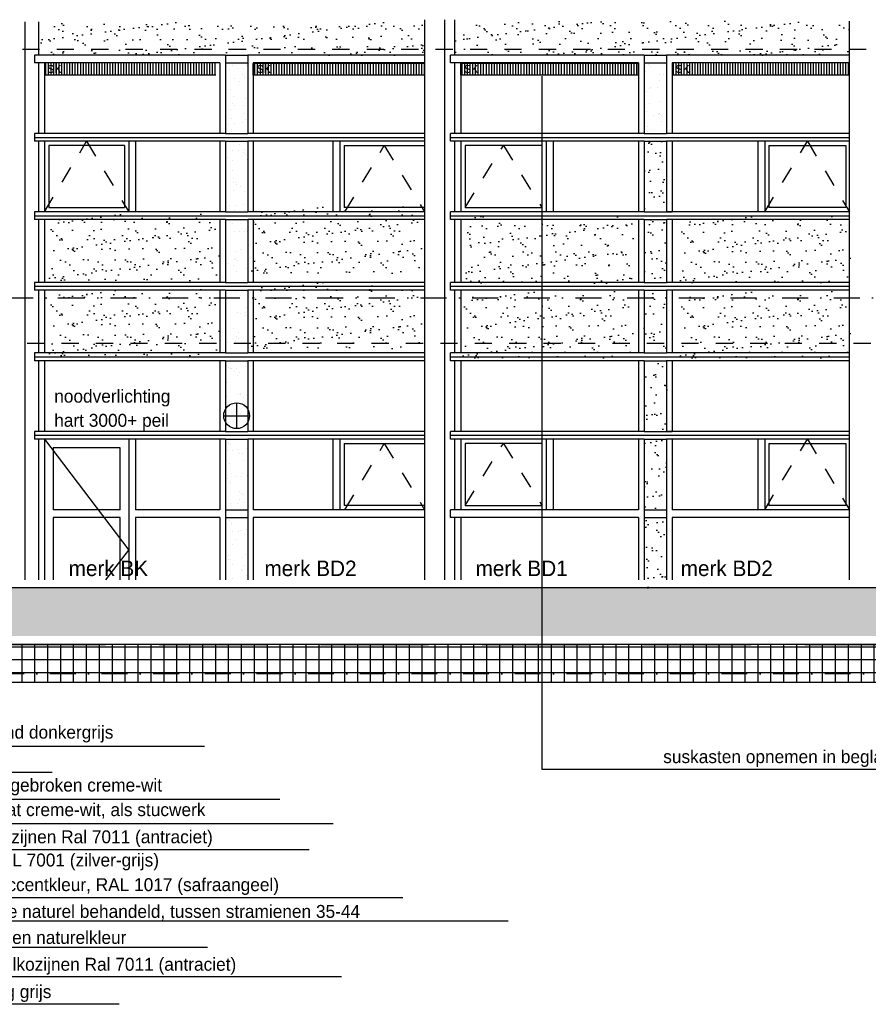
# Model space of a CAD drawing. Extents: x 0 to 140000, y 0 to 84100.
# Tile 21 of 48: x 48423 to 58281, y 40695 to 52134. Entities that reach past the tile are written whole.
import ezdxf

# ---------------------------------------------------------------- set-up
doc = ezdxf.new("R2010")
doc.units = 0
doc.header["$LTSCALE"] = 100
doc.header["$MEASUREMENT"] = 0
for name, pattern in [('B0201', [50, 31.25, -6.25, 6.25, -6.25]), ('B0703', [18.75, 12.5, -6.25]), ('DASHDOTX2', [2, 1, -0.5, 0, -0.5]), ('TEGELS', [4, 2, -2])]:
    doc.linetypes.add(name, pattern=pattern)
for name, color, linetype in [('AA31----_BUITENKOZ', 7, 'CONTINUOUS'), ('AA31----_BUITENKOZIJ', 7, 'CONTINUOUS'), ('AI31----_BUITENKOZ', 7, 'CONTINUOUS'), ('AL$1A---_ALGEMEEN', 1, 'CONTINUOUS'), ('AL$7A---_STRAMIEN', 1, 'B0201'), ('AL11----_GRONDWERK', 4, 'CONTINUOUS'), ('AL21----_BUITENWAND', 2, 'CONTINUOUS'), ('AL31----_BUITENKOZ', 7, 'CONTINUOUS'), ('AL32----_BINNENKOZ', 7, 'CONTINUOUS'), ('AT$1A---_ALGEMEEN', 7, 'CONTINUOUS'), ('AT$1A---_TEKST', 2, 'CONTINUOUS'), ('DLLATATIE', 3, 'B0703'), ('NOODVERLICHTING', 2, 'CONTINUOUS'), ('ZONWERING', 4, 'TEGELS')]:
    doc.layers.add(name, color=color, linetype=linetype)
doc.styles.add('00_100', font='B-GBP.shx', dxfattribs={"height": 120})
doc.styles.add('01_100', font='B-GBP.shx', dxfattribs={"height": 180})
doc.styles.add('02_100', font='B-GBP.shx', dxfattribs={"height": 250})
pattern_1 = [(90, (0, 80.61), (-31.25, 2e-15), [])]
pattern_2 = [(37.5, (-24661.75, -7e-12), (-7.6852, 235.0725), [0, -185.44, 0, -207.4, 0, -198.25]), (7.5, (-24661.75, -7e-12), (215.9128, 344.3018), [0, -100.04, 0, -167.14, 0, -64.05]), (327.5, (-24811.8, -7e-12), (379.9253, 0.6904), [0, -61, 0, -219.6, 0, -286.7]), (317.5, (-24811.8, -7e-12), (366.7474, 107.0764), [0, -30.5, 0, -143.96, 0, -164.7])]

msp = doc.modelspace()

# ---------------------------------------------------------------- hatches: boundary and pattern name
at = {"layer": 'AA31----_BUITENKOZ'}
h = msp.add_hatch(dxfattribs=at)
h.set_pattern_fill('LINE', color=1, scale=250, angle=90, style=0)
h.set_pattern_definition([(90, (-2430.83, 80.61), (-31.25, 2e-15), [])])
h.paths.add_polyline_path([(48705.7, 51624.3), (48705.7, 51491.3), (50699.9, 51491.3), (50699.9, 51624.3)])
h.paths.add_polyline_path([(48715.7, 51486.3), (48947.1, 51486.3), (48947.1, 51666.3), (48715.7, 51666.3)], flags=9)
h = msp.add_hatch(dxfattribs=at)
h.set_pattern_fill('LINE', color=1, scale=250, angle=90, style=0)
h.set_pattern_definition(pattern_1)
h.paths.add_polyline_path([(51136.5, 51624.3), (51136.5, 51491.3), (53130.8, 51491.3), (53130.8, 51624.3)])
h.paths.add_polyline_path([(51146.5, 51486.3), (51378, 51486.3), (51378, 51666.3), (51146.5, 51666.3)], flags=9)
h = msp.add_hatch(dxfattribs=at)
h.set_pattern_fill('LINE', color=1, scale=250, angle=90, style=0)
h.set_pattern_definition(pattern_1)
h.paths.add_polyline_path([(55610.8, 51491.3), (55610.8, 51624.3), (53546.1, 51624.3), (53546.1, 51491.3)])
h.paths.add_polyline_path([(53556.1, 51486.3), (53787.5, 51486.3), (53787.5, 51666.3), (53556.1, 51666.3)], flags=9)
h = msp.add_hatch(dxfattribs=at)
h.set_pattern_fill('LINE', color=1, scale=250, angle=90, style=0)
h.set_pattern_definition([(90, (2456.074, 80.61), (-31.25, 2e-15), [])])
h.paths.add_polyline_path([(58066.8, 51491.3), (58066.8, 51624.3), (56002.1, 51624.3), (56002.1, 51491.3)])
h.paths.add_polyline_path([(56012.1, 51486.3), (56243.6, 51486.3), (56243.6, 51666.3), (56012.1, 51666.3)], flags=9)
h = msp.add_hatch(dxfattribs=at)
h.set_pattern_fill('AR-SAND', color=256, scale=122, style=0)
h.set_pattern_definition(pattern_2)
h.paths.add_polyline_path([(55678.3, 49901.7), (55939.1, 49901.7), (55939.1, 50721.7), (55678.3, 50721.7)])
h.paths.add_polyline_path([(55678.3, 49081.7), (55939.1, 49081.7), (55939.1, 49811.7), (55678.3, 49811.7)])
h.paths.add_polyline_path([(55939.1, 48991.7), (55678.3, 48991.7), (55678.3, 48376.4), (55939.1, 48376.4)])
h.paths.add_polyline_path([(55678.3, 48262.4), (55939.1, 48262.4), (55939.1, 48376.4), (55678.3, 48376.4)])
h.paths.add_polyline_path([(55678.3, 47351.7), (55939.1, 47351.7), (55939.1, 48172.4), (55678.3, 48172.4)])
h.paths.add_polyline_path([(55939.1, 47261.7), (55678.3, 47261.7), (55678.3, 46441.7), (55939.1, 46441.7)])
h = msp.add_hatch(dxfattribs=at)
h.set_pattern_fill('AR-SAND', color=256, scale=122, style=0)
h.set_pattern_definition(pattern_2)
h.paths.add_polyline_path([(55939.1, 46351.7), (55678.3, 46351.7), (55678.3, 45533.6), (55939.1, 45533.6)])
at = {"layer": 'AA31----_BUITENKOZIJ'}
h = msp.add_hatch(dxfattribs=at)
h.set_pattern_fill('AR-SAND', color=256, scale=122, style=0)
h.paths.add_polyline_path([(53130.8, 51721.7), (48643.8, 51721.7), (48643.8, 51934.1), (48643.8, 52116.1), (53130.8, 52116.1)])
h = msp.add_hatch(dxfattribs=at)
h.set_pattern_fill('AR-SAND', color=256, scale=122, style=0)
h.paths.add_polyline_path([(58061.3, 51721.7), (53479.4, 51721.7), (53479.4, 51934.1), (53479.4, 52116.1), (58061.3, 52116.1)])
h = msp.add_hatch(dxfattribs=at)
h.set_pattern_fill('AR-SAND', color=256, scale=122, style=0)
h.set_pattern_definition([(37.5, (-5091.32, -19556.9), (-7.6852, 235.0725), [0, -185.44, 0, -207.4, 0, -198.25]), (7.5, (-5091.32, -19556.9), (215.9128, 344.3018), [0, -100.04, 0, -167.14, 0, -64.05]), (327.5, (-5241.38, -19556.9), (379.9253, 0.6904), [0, -61, 0, -219.6, 0, -286.7]), (317.5, (-5241.4, -19556.9), (366.7474, 107.0764), [0, -30.5, 0, -143.96, 0, -164.7])])
h.paths.add_polyline_path([(50752.2, 49881.1), (50752.2, 49097.1), (48766.4, 49097.1), (48766.4, 49881.1)])
h = msp.add_hatch(dxfattribs=at)
h.set_pattern_fill('AR-SAND', color=256, scale=122, style=0)
h.set_pattern_definition([(37.5, (-2740.43, -19472.16), (-7.6852, 235.0725), [0, -185.44, 0, -207.4, 0, -198.25]), (7.5, (-2740.43, -19472.16), (215.9128, 344.3018), [0, -100.04, 0, -167.14, 0, -64.05]), (327.5, (-2890.49, -19472.16), (379.9253, 0.6904), [0, -61, 0, -219.6, 0, -286.7]), (317.5, (-2890.5, -19472.16), (366.7474, 107.0764), [0, -30.5, 0, -143.96, 0, -164.7])])
h.paths.add_polyline_path([(53103.1, 49965.8), (53103.1, 49181.8), (51117.3, 49181.8), (51117.3, 49965.8)])
h = msp.add_hatch(dxfattribs=at)
h.set_pattern_fill('AR-SAND', color=256, scale=122, style=0)
h.set_pattern_definition([(37.5, (0, 122.68), (-7.6852, 235.0725), [0, -185.44, 0, -207.4, 0, -198.25]), (7.5, (0, 122.7), (215.9128, 344.3018), [0, -100.04, 0, -167.14, 0, -64.05]), (327.5, (-150.06, 122.68), (379.9253, 0.6904), [0, -61, 0, -219.6, 0, -286.7]), (317.5, (-150.06, 122.7), (366.7474, 107.0764), [0, -30.5, 0, -143.96, 0, -164.7])])
h.paths.add_polyline_path([(55556.5, 49855.3), (55556.5, 49071.3), (53570.7, 49071.3), (53570.7, 49855.3)])
h = msp.add_hatch(dxfattribs=at)
h.set_pattern_fill('AR-SAND', scale=122, style=0)
h.set_pattern_definition([(37.5, (2237.12, -19582.67), (-7.6852, 235.0725), [0, -185.44, 0, -207.4, 0, -198.25]), (7.5, (2237.12, -19582.67), (215.9128, 344.3018), [0, -100.04, 0, -167.14, 0, -64.05]), (327.5, (2087.06, -19582.67), (379.9253, 0.6904), [0, -61, 0, -219.6, 0, -286.7]), (317.5, (2087.06, -19582.67), (366.7474, 107.0764), [0, -30.5, 0, -143.96, 0, -164.7])])
h.paths.add_polyline_path([(58080.6, 49855.3), (58080.6, 49071.3), (56094.8, 49071.3), (56094.8, 49855.3)])
h = msp.add_hatch(dxfattribs=at)
h.set_pattern_fill('AR-SAND', color=256, scale=122, style=0)
h.set_pattern_definition([(37.5, (-2740.43, -20346.16), (-7.6852, 235.0725), [0, -185.44, 0, -207.4, 0, -198.25]), (7.5, (-2740.43, -20346.16), (215.9128, 344.3018), [0, -100.04, 0, -167.14, 0, -64.05]), (327.5, (-2890.49, -20346.16), (379.9253, 0.6904), [0, -61, 0, -219.6, 0, -286.7]), (317.5, (-2890.5, -20346.16), (366.7474, 107.0764), [0, -30.5, 0, -143.96, 0, -164.7])])
h.paths.add_polyline_path([(53103.1, 49091.8), (53103.1, 48307.8), (51117.3, 48307.8), (51117.3, 49091.8)])
h = msp.add_hatch(dxfattribs=at)
h.set_pattern_fill('AR-SAND', color=256, scale=122, style=0)
h.set_pattern_definition([(37.5, (-5091.32, -20430.9), (-7.6852, 235.0725), [0, -185.44, 0, -207.4, 0, -198.25]), (7.5, (-5091.32, -20430.9), (215.9128, 344.3018), [0, -100.04, 0, -167.14, 0, -64.05]), (327.5, (-5241.38, -20430.9), (379.9253, 0.6904), [0, -61, 0, -219.6, 0, -286.7]), (317.5, (-5241.4, -20430.9), (366.7474, 107.0764), [0, -30.5, 0, -143.96, 0, -164.7])])
h.paths.add_polyline_path([(50752.2, 49007.1), (50752.2, 48223.1), (48766.4, 48223.1), (48766.4, 49007.1)])
h = msp.add_hatch(dxfattribs=at)
h.set_pattern_fill('AR-SAND', color=256, scale=122, style=0)
h.set_pattern_definition([(37.5, (-287.04, -20456.67), (-7.6852, 235.0725), [0, -185.44, 0, -207.4, 0, -198.25]), (7.5, (-287.04, -20456.67), (215.9128, 344.3018), [0, -100.04, 0, -167.14, 0, -64.05]), (327.5, (-437.1, -20456.67), (379.9253, 0.6904), [0, -61, 0, -219.6, 0, -286.7]), (317.5, (-437.1, -20456.67), (366.7474, 107.0764), [0, -30.5, 0, -143.96, 0, -164.7])])
h.paths.add_polyline_path([(55556.5, 48981.3), (55556.5, 48197.3), (53570.7, 48197.3), (53570.7, 48981.3)])
h = msp.add_hatch(dxfattribs=at)
h.set_pattern_fill('AR-SAND', color=256, scale=122, style=0)
h.set_pattern_definition([(37.5, (2237.12, -20456.67), (-7.6852, 235.0725), [0, -185.44, 0, -207.4, 0, -198.25]), (7.5, (2237.12, -20456.67), (215.9128, 344.3018), [0, -100.04, 0, -167.14, 0, -64.05]), (327.5, (2087.06, -20456.67), (379.9253, 0.6904), [0, -61, 0, -219.6, 0, -286.7]), (317.5, (2087.06, -20456.67), (366.7474, 107.0764), [0, -30.5, 0, -143.96, 0, -164.7])])
h.paths.add_polyline_path([(58080.6, 48981.3), (58080.6, 48197.3), (56094.8, 48197.3), (56094.8, 48981.3)])
h = msp.add_hatch(dxfattribs=at)
h.set_pattern_fill('TEXTURE,_O', color=1, scale=1700, double=1)
h.set_pattern_definition([(0, (1224, -580.5), (748, 1292), [68, -1139, 51, -493, 102, -1207]), (10, (901, 116.5), (457.165, 1616.95), [119, -289, 153, -901, 85, -1122]), (20, (731, -427.5), (756.3354, 1252.199), [136, -935, 119, -697, 85, -544]), (30, (1224, -529.5), (-124.492, 1439.627), [85, -561, 68, -833, 51, -1105]), (40, (748, -155.5), (191.737, 1226.0987), [68, -748, 51, -476, 136, -867]), (50, (1003, -767.5), (-454.738, 1335.823), [34, -629, 85, -1037, 102, -527]), (60, (1054, -648.5), (-563.68, 1267.677), [85, -697, 34, -816, 68, -629]), (70, (867, -852.5), (-622.723, 1221.659), [51, -323, 102, -544, 68, -748]), (80, (952, 150.5), (-1181.87, 933.41), [119, -748, 51, -884, 102, -833]), (90, (1054, -580.5), (-1496, 629), [102, -527, 68, -1037, 34, -1054]), (100, (782, -53.5), (-1405.172, 822.49), [119, -663, 102, -544, 119, -1241]), (110, (663, -1022.5), (-1362.495, 462.916), [136, -442, 68, -901, 102, -986]), (120, (204, -818.5), (-1624.35, 161.456), [85, -1139, 102, -527, 119, -697]), (130, (578, -1192.5), (-1581.611, 403.841), [51, -374, 68, -731, 136, -952]), (140, (68, 167.5), (-1250.049, -193.832), [102, -612, 119, -527, 68, -714]), (150, (1479, -1294.5), (-1160.675, -684.348), [68, -476, 136, -1054, 119, -969]), (160, (357, -342.5), (-1348.106, -920.43), [102, -714, 85, -646, 68, -1037]), (170, (459, -750.5), (-1221.983, -958.365), [153, -561, 102, -765, 136, -748])])
h.paths.add_polyline_path([(96140.9, 45533.6), (44994.7, 45533.6), (44994.7, 44973.6), (96140.9, 44973.6)])
h.paths.add_polyline_path([(97092.8, 45533.6), (96140.9, 45533.6), (96140.9, 44973.6), (97092.8, 44973.6)])
h = msp.add_hatch(dxfattribs=at)
h.set_pattern_fill('U,_O', color=42, scale=150, double=1, pattern_type=0)
h.set_pattern_definition([(0, (0, 0), (0, 150), []), (90, (0, 0), (-150, 9e-15), [])])
h.paths.add_polyline_path([(16295.1, 44433.6), (16295.1, 44873.6), (97759.3, 44873.6), (97759.3, 44433.6)])

# ---------------------------------------------------------------- linework, layer by layer
for p, q in [((50889.8, 51607.3), (50889.8, 51607.3)), ((51061.6, 51601.7), (51061.6, 51601.7)), ((50862.3, 51558.4), (50862.3, 51558.4)), ((50956.7, 51563), (50956.7, 51563)), ((51011.2, 51496.1), (51011.2, 51496.1)), ((51020.2, 51571.4), (51020.2, 51571.4)), ((50923.5, 51447), (50923.5, 51447)), ((50974.9, 51414.2), (50974.9, 51414.2)), ((51033.7, 51475.5), (51033.7, 51475.5)), ((51034.5, 51449.6), (51034.5, 51449.6)), ((50870, 51323.4), (50870, 51323.4)), ((51069.2, 51262), (51069.2, 51262)), ((50894.5, 51159.9), (50894.5, 51159.9)), ((50903.5, 51240.1), (50903.5, 51240.1)), ((50917, 51139.3), (50917, 51139.3)), ((51022, 51141.5), (51022, 51141.5)), ((51042.2, 51214.5), (51042.2, 51214.5)), ((50877.7, 51088.3), (50877.7, 51088.3)), ((51023.2, 51042), (51023.2, 51042)), ((50853.2, 50917.6), (50853.2, 50917.6)), ((50878.8, 50990), (50878.8, 50990)), ((50916.8, 50926), (50916.8, 50926)), ((51015.9, 50939.1), (51015.9, 50939.1)), ((51049.9, 50979.5), (51049.9, 50979.5)), ((50885.4, 50853.2), (50885.4, 50853.2)), ((50906.5, 50705.8), (50906.5, 50705.8)), ((50977.3, 50684.5), (50977.3, 50684.5)), ((50893, 50618.1), (50893, 50618.1)), ((50965.7, 50616.6), (50965.7, 50616.6)), ((51027.9, 50594.5), (51027.9, 50594.5)), ((51029.2, 50624.9), (51029.2, 50624.9)), ((51050.4, 50573.9), (51050.4, 50573.9)), ((50839.2, 50529.8), (50839.2, 50529.8)), ((50890.6, 50497), (50890.6, 50497)), ((51065.3, 50509.3), (51065.3, 50509.3)), ((50900.7, 50383.1), (50900.7, 50383.1)), ((50911.2, 50258.3), (50911.2, 50258.3)), ((50912.5, 50293.7), (50912.5, 50293.7)), ((50933.7, 50237.7), (50933.7, 50237.7)), ((50937.7, 50224.3), (50937.7, 50224.3)), ((50908.4, 50148), (50908.4, 50148)), ((50989.1, 50191.5), (50989.1, 50191.5)), ((51039.8, 50140.5), (51039.8, 50140.5)), ((51025, 49992.6), (51025, 49992.6)), ((50862.3, 49971.2), (50862.3, 49971.2)), ((50916.1, 49912.9), (50916.1, 49912.9)), ((50925.8, 49979.6), (50925.8, 49979.6)), ((51036.2, 49918.8), (51036.2, 49918.8)), ((50893, 49767.3), (50893, 49767.3)), ((50923.1, 49804.2), (50923.1, 49804.2)), ((50923.8, 49677.9), (50923.8, 49677.9)), ((50974.8, 49670.1), (50974.8, 49670.1)), ((51038.3, 49678.5), (51038.3, 49678.5)), ((51044.6, 49693), (51044.6, 49693)), ((51067, 49672.4), (51067, 49672.4)), ((50931.5, 49442.8), (50931.5, 49442.8)), ((50991.5, 49461.8), (50991.5, 49461.8)), ((50822.4, 49334.2), (50822.4, 49334.2)), ((50853.4, 49307.1), (50853.4, 49307.1)), ((50921.6, 49347.3), (50921.6, 49347.3)), ((50927.9, 49356.8), (50927.9, 49356.8)), ((50950.4, 49336.2), (50950.4, 49336.2)), ((50904.8, 49274.3), (50904.8, 49274.3)), ((50939.2, 49207.7), (50939.2, 49207.7)), ((51056.5, 49238.9), (51056.5, 49238.9)), ((50946.8, 48972.6), (50946.8, 48972.6)), ((51003.3, 48968.8), (51003.3, 48968.8)), ((50939.8, 48902.7), (50939.8, 48902.7)), ((50954.5, 48737.6), (50954.5, 48737.6)), ((51047.3, 48732.1), (51047.3, 48732.1)), ((51061.2, 48791.4), (51061.2, 48791.4)), ((50818.1, 48701.9), (50818.1, 48701.9)), ((50983.8, 48723.7), (50983.8, 48723.7)), ((51050.4, 48696.1), (51050.4, 48696.1)), ((50823.1, 48566.5), (50823.1, 48566.5)), ((50907.1, 48544.6), (50907.1, 48544.6)), ((50962.2, 48502.5), (50962.2, 48502.5)), ((50815.1, 48389.6), (50815.1, 48389.6)), ((50831.4, 48387.8), (50831.4, 48387.8)), ((50930.6, 48400.8), (50930.6, 48400.8)), ((50944.5, 48455.2), (50944.5, 48455.2)), ((50967, 48434.6), (50967, 48434.6)), ((50820.5, 48357.1), (50820.5, 48357.1)), ((50969.9, 48267.4), (50969.9, 48267.4)), ((50822.8, 48154.5), (50822.8, 48154.5)), ((50827.8, 48119), (50827.8, 48119)), ((50850.3, 48098.4), (50850.3, 48098.4)), ((50867.6, 48084.4), (50867.6, 48084.4)), ((50880.4, 48078.3), (50880.4, 48078.3)), ((50919, 48051.6), (50919, 48051.6)), ((50943.9, 48086.7), (50943.9, 48086.7)), ((51043.1, 48099.8), (51043.1, 48099.8)), ((50956.5, 48001.1), (50956.5, 48001.1)), ((50977.6, 48032.3), (50977.6, 48032.3)), ((50830.5, 47919.5), (50830.5, 47919.5)), ((50827.2, 47755.5), (50827.2, 47755.5)), ((50966.1, 47778.9), (50966.1, 47778.9)), ((50985.3, 47797.3), (50985.3, 47797.3)), ((50992.9, 47777.3), (50992.9, 47777.3)), ((51017.5, 47746.1), (51017.5, 47746.1)), ((51056.4, 47785.6), (51056.4, 47785.6)), ((50822.8, 47627.4), (50822.8, 47627.4)), ((50838.1, 47684.4), (50838.1, 47684.4)), ((50839.8, 47664.9), (50839.8, 47664.9)), ((50961.2, 47553.7), (50961.2, 47553.7)), ((50983.7, 47533.1), (50983.7, 47533.1)), ((50992.9, 47562.2), (50992.9, 47562.2)), ((51064.6, 47473.4), (51064.6, 47473.4)), ((50840.5, 47441.3), (50840.5, 47441.3)), ((50845.8, 47449.3), (50845.8, 47449.3)), ((50939.7, 47454.4), (50939.7, 47454.4)), ((50834.7, 47134.4), (50834.7, 47134.4)), ((50844.5, 47217.5), (50844.5, 47217.5)), ((50853.5, 47214.2), (50853.5, 47214.2)), ((50867, 47196.8), (50867, 47196.8)), ((50889.5, 47131.9), (50889.5, 47131.9)), ((50953, 47140.3), (50953, 47140.3)), ((51052.2, 47153.3), (51052.2, 47153.3)), ((50973.1, 47099.6), (50973.1, 47099.6)), ((51008.3, 47092.1), (51008.3, 47092.1)), ((51019.9, 47016.4), (51019.9, 47016.4)), ((50861.2, 46979.2), (50861.2, 46979.2)), ((50836.2, 46809), (50836.2, 46809)), ((50881.8, 46861.7), (50881.8, 46861.7)), ((50933.2, 46828.9), (50933.2, 46828.9)), ((51002, 46830.8), (51002, 46830.8)), ((51016, 46857), (51016, 46857)), ((51065.5, 46839.2), (51065.5, 46839.2)), ((50856.4, 46763.4), (50856.4, 46763.4)), ((50868.9, 46744.1), (50868.9, 46744.1)), ((50977.9, 46652.1), (50977.9, 46652.1)), ((51000.4, 46631.5), (51000.4, 46631.5)), ((51023.7, 46621.9), (51023.7, 46621.9)), ((50849.5, 46494.9), (50849.5, 46494.9)), ((50876.6, 46509), (50876.6, 46509)), ((50948.7, 46507.9), (50948.7, 46507.9)), ((50980.3, 46556.2), (50980.3, 46556.2)), ((51031.7, 46523.4), (51031.7, 46523.4)), ((50861.2, 46315.9), (50861.2, 46315.9)), ((50883.7, 46295.3), (50883.7, 46295.3)), ((50884.3, 46273.9), (50884.3, 46273.9)), ((50898.5, 46185.5), (50898.5, 46185.5)), ((50962, 46193.8), (50962, 46193.8)), ((50989.8, 46198), (50989.8, 46198)), ((51039.1, 46151.8), (51039.1, 46151.8)), ((51061.2, 46206.9), (51061.2, 46206.9)), ((50891.9, 46038.9), (50891.9, 46038.9)), ((50935.5, 46099.2), (50935.5, 46099.2)), ((50848.9, 45911.7), (50848.9, 45911.7)), ((51011, 45884.4), (51011, 45884.4)), ((51046.7, 45916.7), (51046.7, 45916.7)), ((50845.3, 45862.6), (50845.3, 45862.6)), ((50873.1, 45861.8), (50873.1, 45861.8)), ((50899.6, 45803.8), (50899.6, 45803.8)), ((51034.1, 45793.7), (51034.1, 45793.7)), ((50994.5, 45750.6), (50994.5, 45750.6)), ((51017, 45729.9), (51017, 45729.9)), ((51054.4, 45681.6), (51054.4, 45681.6)), ((50895.9, 45639), (50895.9, 45639))]:
    msp.add_line(p, q, dxfattribs=at)
at = {"layer": 'AA31----_BUITENKOZIJ', "color": 7}
for p, q in [((55722.6, 51612), (55722.6, 51612)), ((55745.1, 51591.4), (55745.1, 51591.4)), ((55693, 51537.7), (55693, 51537.7)), ((55851.2, 51494.1), (55851.2, 51494.1)), ((55895.9, 51500.8), (55895.9, 51500.8)), ((55858, 51423.3), (55858, 51423.3)), ((55700.7, 51302.6), (55700.7, 51302.6)), ((55734.4, 51332.4), (55734.4, 51332.4)), ((55752.7, 51349.4), (55752.7, 51349.4)), ((55833.6, 51345.5), (55833.6, 51345.5)), ((55734.5, 51157.9), (55734.5, 51157.9)), ((55865.7, 51188.2), (55865.7, 51188.2)), ((55708.4, 51067.5), (55708.4, 51067.5)), ((55783.4, 51023), (55783.4, 51023)), ((55846.9, 51031.3), (55846.9, 51031.3)), ((55851.2, 51043.9), (55851.2, 51043.9)), ((55856, 51046.7), (55856, 51046.7)), ((55878.5, 51026.1), (55878.5, 51026.1)), ((55873.4, 50953.1), (55873.4, 50953.1)), ((55713.1, 50889.1), (55713.1, 50889.1)), ((55716.1, 50832.5), (55716.1, 50832.5)), ((55764.5, 50856.4), (55764.5, 50856.4))]:
    msp.add_line(p, q, dxfattribs=at)
at = {"layer": 'AI31----_BUITENKOZ', "linetype": 'CONTINUOUS'}
for p, q in [((50814.6, 51721.7), (48593.8, 51721.7)), ((50814.6, 51721.7), (50814.6, 50811.7)), ((53130.8, 51721.7), (51072.2, 51721.7)), ((51072.2, 51721.7), (51072.2, 50811.7)), ((55677.4, 51721.7), (53429.4, 51721.7)), ((55677.4, 51721.7), (55677.4, 50811.7)), ((58061.3, 51721.7), (55938.1, 51721.7)), ((55938.1, 51721.7), (55938.1, 50811.7)), ((50749.9, 51631.7), (48593.8, 51631.7)), ((48710.4, 51631.7), (48710.4, 50811.7)), ((50749.9, 51631.7), (50749.9, 50811.7)), ((53130.8, 51631.7), (51136.5, 51631.7)), ((51136.5, 51631.7), (51136.5, 50811.7)), ((55610.8, 51631.7), (53429.4, 51631.7)), ((53546.1, 51631.7), (53546.1, 50811.7)), ((55610.8, 51631.7), (55610.8, 50811.7)), ((58061.3, 51631.7), (56002.1, 51631.7)), ((56002.1, 51631.7), (56002.1, 50811.7)), ((48710.4, 50721.7), (48710.4, 49901.7)), ((50749.9, 50721.7), (50749.9, 49901.7)), ((50814.6, 50721.7), (50814.6, 49901.7)), ((51072.2, 50721.7), (51072.2, 49901.7)), ((51136.5, 50721.7), (51136.5, 49901.7)), ((53546.1, 50721.7), (53546.1, 49901.7)), ((55610.8, 50721.7), (55610.8, 49901.7)), ((55677.4, 50721.7), (55677.4, 49901.7)), ((55938.1, 50721.7), (55938.1, 49901.7)), ((56002.1, 50721.7), (56002.1, 49901.7)), ((48710.4, 49811.7), (48710.4, 49081.7)), ((50749.9, 49811.7), (50749.9, 49081.7)), ((50814.6, 49811.7), (50814.6, 49081.7)), ((51072.2, 49811.7), (51072.2, 49081.7)), ((51136.5, 49811.7), (51136.5, 49081.7)), ((53546.1, 49811.7), (53546.1, 49081.7)), ((55610.8, 49811.7), (55610.8, 49081.7)), ((55677.4, 49811.7), (55677.4, 49081.7)), ((55938.1, 49811.7), (55938.1, 49081.7)), ((56002.1, 49811.7), (56002.1, 49081.7)), ((48710.4, 48991.7), (48710.4, 48262.4)), ((50749.9, 48991.7), (50749.9, 48262.4)), ((50814.6, 48991.7), (50814.6, 48262.4)), ((51072.2, 48991.7), (51072.2, 48262.4)), ((51136.5, 48991.7), (51136.5, 48262.4)), ((53546.1, 48991.7), (53546.1, 48262.4)), ((55610.8, 48991.7), (55610.8, 48262.4)), ((55677.4, 48991.7), (55677.4, 48262.4)), ((55938.1, 48991.7), (55938.1, 48262.4)), ((56002.1, 48991.7), (56002.1, 48262.4)), ((48710.4, 48172.4), (48710.4, 47351.7)), ((50749.9, 48172.4), (50749.9, 47351.7)), ((50814.6, 48172.4), (50814.6, 47351.7)), ((51072.2, 48172.4), (51072.2, 47351.7)), ((51136.5, 48172.4), (51136.5, 47351.7)), ((53546.1, 48172.4), (53546.1, 47351.7)), ((55610.8, 48172.4), (55610.8, 47351.7)), ((55677.4, 48172.4), (55677.4, 47351.7)), ((55938.1, 48172.4), (55938.1, 47351.7)), ((56002.1, 48172.4), (56002.1, 47351.7)), ((48710.4, 47261.7), (48710.4, 45625.1)), ((50749.9, 47261.7), (50749.9, 46441.7)), ((50814.6, 47261.7), (50814.6, 45625.1)), ((51072.2, 47261.7), (51072.2, 45625.1)), ((51136.5, 47261.7), (51136.5, 46441.7)), ((53546.1, 47261.7), (53546.1, 46441.7)), ((55610.8, 47261.7), (55610.8, 46441.7)), ((55677.4, 47261.7), (55677.4, 45625.1)), ((55938.1, 47261.7), (55938.1, 45625.1)), ((56002.1, 47261.7), (56002.1, 46441.7)), ((49590.2, 47161.7), (48810.4, 47161.7)), ((48810.4, 47161.7), (48810.4, 46441.7)), ((49590.2, 46441.7), (48810.4, 46441.7)), ((49590.2, 46351.7), (48810.4, 46351.7)), ((48810.4, 46351.7), (48810.4, 45625.1)), ((50749.9, 46441.7), (49770.2, 46441.7)), ((50749.9, 46351.7), (49770.2, 46351.7)), ((50749.9, 46351.7), (50749.9, 45625.1)), ((53130.8, 46441.7), (51136.5, 46441.7)), ((53130.8, 46351.7), (51136.5, 46351.7)), ((51136.5, 46351.7), (51136.5, 45625.1)), ((55610.8, 46441.7), (53429.4, 46441.7)), ((55610.8, 46351.7), (53429.4, 46351.7)), ((53546.1, 46351.7), (53546.1, 45625.1)), ((55610.8, 46351.7), (55610.8, 45625.1)), ((58061.3, 46441.7), (56002.1, 46441.7)), ((58061.3, 46351.7), (56002.1, 46351.7)), ((56002.1, 46351.7), (56002.1, 45625.1)), ((48710.4, 45625.1), (48710.4, 45625.1))]:
    msp.add_line(p, q, dxfattribs=at)
at = {"layer": 'AI31----_BUITENKOZ', "color": 3, "linetype": 'CONTINUOUS'}
for p, q in [((48593.8, 50811.7), (48593.8, 50721.7)), ((50814.6, 50811.7), (48593.8, 50811.7)), ((50814.6, 50811.7), (51072.2, 50811.7)), ((53130.8, 50811.7), (51072.2, 50811.7)), ((53429.4, 50721.7), (53429.4, 50811.7)), ((55677.4, 50811.7), (53429.4, 50811.7)), ((55677.4, 50811.7), (55938.1, 50811.7)), ((58061.3, 50811.7), (55938.1, 50811.7)), ((50814.6, 50721.7), (48593.8, 50721.7)), ((50814.6, 50721.7), (51072.2, 50721.7)), ((53130.8, 50721.7), (51072.2, 50721.7)), ((55677.4, 50721.7), (53429.4, 50721.7)), ((55677.4, 50721.7), (55938.1, 50721.7)), ((58061.3, 50721.7), (55938.1, 50721.7)), ((48593.8, 49901.7), (48593.8, 49811.7)), ((50814.6, 49901.7), (48593.8, 49901.7)), ((50814.6, 49901.7), (51072.2, 49901.7)), ((53130.8, 49901.7), (51072.2, 49901.7)), ((53429.4, 49811.7), (53429.4, 49901.7)), ((55677.4, 49901.7), (53429.4, 49901.7)), ((55677.4, 49901.7), (56002.1, 49901.7)), ((58061.3, 49901.7), (55938.1, 49901.7)), ((50814.6, 49811.7), (48593.8, 49811.7)), ((50814.6, 49811.7), (51072.2, 49811.7)), ((53130.8, 49811.7), (51072.2, 49811.7)), ((55677.4, 49811.7), (53429.4, 49811.7)), ((55677.4, 49811.7), (55938.1, 49811.7)), ((58061.3, 49811.7), (55938.1, 49811.7)), ((48593.8, 49081.7), (48593.8, 48991.7)), ((50814.6, 49081.7), (48593.8, 49081.7)), ((50814.6, 49081.7), (51072.2, 49081.7)), ((53130.8, 49081.7), (51072.2, 49081.7)), ((53429.4, 48991.7), (53429.4, 49081.7)), ((55677.4, 49081.7), (53429.4, 49081.7)), ((58061.3, 49081.7), (55938.1, 49081.7)), ((50814.6, 48991.7), (51072.2, 48991.7)), ((48593.8, 48262.4), (48593.8, 48172.4)), ((50814.6, 48262.4), (48593.8, 48262.4)), ((50814.6, 48172.4), (48593.8, 48172.4)), ((50814.6, 48262.4), (51072.2, 48262.4)), ((50814.6, 48172.4), (51072.2, 48172.4)), ((53130.8, 48262.4), (51072.2, 48262.4)), ((53130.8, 48172.4), (51072.2, 48172.4)), ((53429.4, 48172.4), (53429.4, 48262.4)), ((55677.4, 48262.4), (53429.4, 48262.4)), ((55677.4, 48172.4), (53429.4, 48172.4)), ((55677.4, 48262.4), (55938.1, 48262.4)), ((55677.4, 48172.4), (55938.1, 48172.4)), ((58061.3, 48262.4), (55938.1, 48262.4)), ((58061.3, 48172.4), (55938.1, 48172.4)), ((48593.8, 47351.7), (48593.8, 47261.7)), ((50814.6, 47351.7), (48593.8, 47351.7)), ((50814.6, 47261.7), (48593.8, 47261.7)), ((50814.6, 47351.7), (51072.2, 47351.7)), ((50814.6, 47261.7), (51072.2, 47261.7)), ((53130.8, 47351.7), (51072.2, 47351.7)), ((53130.8, 47261.7), (51072.2, 47261.7)), ((53429.4, 47261.7), (53429.4, 47351.7)), ((55677.4, 47351.7), (53429.4, 47351.7)), ((55677.4, 47261.7), (53429.4, 47261.7)), ((55677.4, 47351.7), (56002.1, 47351.7)), ((55677.4, 47261.7), (55938.1, 47261.7)), ((58061.3, 47351.7), (55938.1, 47351.7)), ((58061.3, 47261.7), (55938.1, 47261.7))]:
    msp.add_line(p, q, dxfattribs=at)
at = {"layer": 'AI31----_BUITENKOZ', "color": 3}
for p, q in [((55677.4, 49081.7), (55938.1, 49081.7)), ((50814.6, 48991.7), (48593.8, 48991.7)), ((53130.8, 48991.7), (51072.2, 48991.7)), ((55677.4, 48991.7), (53429.4, 48991.7)), ((55677.4, 48991.7), (55938.1, 48991.7)), ((58061.3, 48991.7), (55938.1, 48991.7))]:
    msp.add_line(p, q, dxfattribs=at)
at = {"layer": 'AL$1A---_ALGEMEEN'}
for p, q in [((54492.5, 43425), (54492.5, 51479.9)), ((50568.2, 43692.1), (45793.3, 43692.1)), ((48802.3, 43389.2), (45441.1, 43389.2)), ((59665.4, 43425), (54492.5, 43425)), ((51444.5, 43076.5), (44994.7, 43076.5)), ((52064.1, 42791.9), (44628.6, 42791.9)), ((51786.6, 42489.1), (44426.4, 42489.1)), ((52874.1, 41933.3), (44276.4, 41933.3)), ((54098.2, 41659.5), (44030.1, 41659.5)), ((50606.2, 41356.9), (43568.5, 41356.9)), ((52162.1, 41012.9), (43132, 41012.9)), ((49577.4, 40695.3), (42814.2, 40695.3))]:
    msp.add_line(p, q, dxfattribs=at)
at = {"layer": 'AL$7A---_STRAMIEN', "color": 1, "linetype": 'DASHDOTX2', "ltscale": 3}
for p, q in [((9272.8, 48903.6), (97092.8, 48903.6)), ((130687.3, 44533.6), (9272.8, 44533.6))]:
    msp.add_line(p, q, dxfattribs=at)
at = {"layer": 'AL11----_GRONDWERK'}
msp.add_line((139000, 44433.6), (1000, 44433.6), dxfattribs=at)
at = {"layer": 'AL21----_BUITENWAND'}
for p, q in [((48486.1, 45625.1), (48486.1, 52110)), ((48643.8, 51721.7), (48643.8, 52110)), ((53130.8, 45625.1), (53130.8, 52134.3)), ((53360.6, 45625.1), (53360.6, 52134.3)), ((53479.4, 51721.7), (53479.4, 52134.3)), ((58061.3, 45625.1), (58061.3, 52116.1)), ((48643.8, 50811.7), (48643.8, 51631.7)), ((53479.4, 50811.7), (53479.4, 51631.7)), ((48643.8, 49901.7), (48643.8, 50721.7)), ((53479.4, 49901.7), (53479.4, 50721.7)), ((48643.8, 49081.7), (48643.8, 49811.7)), ((53479.4, 49081.7), (53479.4, 49811.7)), ((48643.8, 48262.4), (48643.8, 48991.7)), ((53479.4, 48262.4), (53479.4, 48991.7)), ((48643.8, 47351.7), (48643.8, 48172.4)), ((53479.4, 47351.7), (53479.4, 48172.4)), ((48643.8, 45625.1), (48643.8, 47261.7)), ((53479.4, 46441.7), (53479.4, 47261.7)), ((53479.4, 45625.1), (53479.4, 46351.7)), ((48643.8, 45625.1), (48643.8, 45625.1))]:
    msp.add_line(p, q, dxfattribs=at)
at = {"layer": 'AL21----_BUITENWAND', "color": 3}
for p, q in [((97392.3, 45533.6), (37381, 45533.6)), ((97779.3, 44873.6), (16275.1, 44873.6))]:
    msp.add_line(p, q, dxfattribs=at)
at = {"layer": 'AL31----_BUITENKOZ'}
for p, q in [((48593.8, 51721.7), (48593.8, 51631.7)), ((50814.6, 51721.7), (51072.2, 51721.7)), ((53429.4, 51631.7), (53429.4, 51721.7)), ((55677.4, 51721.7), (55938.1, 51721.7)), ((50814.6, 51631.7), (51072.2, 51631.7)), ((55677.4, 51631.7), (55938.1, 51631.7)), ((48593.8, 50766.7), (53130.8, 50766.7)), ((49690.2, 50721.7), (49690.2, 49901.7)), ((49770.2, 50721.7), (49770.2, 49901.7)), ((52061.5, 50721.7), (52061.5, 49901.7)), ((52141.5, 50721.7), (52141.5, 49901.7)), ((53429.4, 50766.7), (58061.3, 50766.7)), ((54538.4, 50721.7), (54538.4, 49901.7)), ((54618.4, 50721.7), (54618.4, 49901.7)), ((56997.1, 50721.7), (56997.1, 49901.7)), ((57077.1, 50721.7), (57077.1, 49901.7)), ((48593.8, 49856.7), (53130.8, 49856.7)), ((53429.4, 49856.7), (58061.3, 49856.7)), ((48593.8, 49036.7), (53130.8, 49036.7)), ((53429.4, 49036.7), (58061.3, 49036.7)), ((48593.8, 48217.4), (53130.8, 48217.4)), ((53429.4, 48217.4), (58061.3, 48217.4)), ((48593.8, 47306.7), (53130.8, 47306.7)), ((49690.2, 47261.7), (49690.2, 45625.1)), ((49770.2, 47261.7), (49770.2, 46441.7)), ((52061.5, 47261.7), (52061.5, 46441.7)), ((52141.5, 47261.7), (52141.5, 46441.7)), ((53429.4, 47306.7), (58061.3, 47306.7)), ((54538.4, 47261.7), (54538.4, 46441.7)), ((54618.4, 47261.7), (54618.4, 46441.7)), ((56997.1, 47261.7), (56997.1, 46441.7)), ((57077.1, 47261.7), (57077.1, 46441.7)), ((49590.2, 46441.7), (49590.2, 47161.7)), ((49590.2, 45625.1), (49590.2, 46351.7)), ((49770.2, 46351.7), (49770.2, 45625.1)), ((50814.6, 46441.7), (51072.2, 46441.7)), ((50814.6, 46351.7), (51072.2, 46351.7)), ((53429.4, 46351.7), (53429.4, 46441.7)), ((55677.4, 46441.7), (55938.1, 46441.7)), ((55677.4, 46351.7), (55938.1, 46351.7))]:
    msp.add_line(p, q, dxfattribs=at)
at = {"layer": 'AL31----_BUITENKOZ', "color": 1, "linetype": 'TEGELS'}
for p, q in [((48710.4, 49901.7), (49200.3, 50721.7)), ((49200.3, 50721.7), (49690.2, 49901.7)), ((57077.1, 49901.7), (57573.3, 50721.7)), ((57573.3, 50721.7), (58061.3, 49901.7)), ((52201.6, 49901.7), (52658.9, 50671.7)), ((52658.9, 50671.7), (53126.3, 49901.7)), ((53596.1, 49951.7), (54042.2, 50671.7)), ((54042.2, 50671.7), (54488.4, 49951.7)), ((57077.1, 46441.7), (57573.3, 47261.7)), ((57573.3, 47261.7), (58061.3, 46441.7)), ((52201.6, 46441.7), (52658.9, 47211.7)), ((52658.9, 47211.7), (53126.3, 46441.7)), ((53596.1, 46491.7), (54042.2, 47211.7)), ((54042.2, 47211.7), (54488.4, 46491.7))]:
    msp.add_line(p, q, dxfattribs=at)
at = {"layer": 'AL31----_BUITENKOZ', "color": 1}
for p, q in [((49640.2, 50671.7), (49640.2, 49951.7)), ((52191.5, 50671.7), (52191.5, 49951.7)), ((54488.4, 50671.7), (54488.4, 49951.7)), ((57127.1, 50671.7), (57127.1, 49951.7)), ((48710.4, 47261.7), (49690.2, 45970.4)), ((52191.5, 47211.7), (52191.5, 46491.7)), ((54488.4, 47211.7), (54488.4, 46491.7)), ((57127.1, 47211.7), (57127.1, 46491.7)), ((49422, 45625.1), (49690.2, 45970.4))]:
    msp.add_line(p, q, dxfattribs=at)
for points in [[(49640.2, 50671.7), (48760.4, 50671.7), (48760.4, 49951.7), (49640.2, 49951.7)], [(52191.5, 50671.7), (53126.4, 50671.7), (53126.4, 49951.7), (52191.5, 49951.7)], [(54488.4, 50671.7), (53596.1, 50671.7), (53596.1, 49951.7), (54488.4, 49951.7)], [(57127.1, 50671.7), (58019.4, 50671.7), (58019.4, 49951.7), (57127.1, 49951.7)], [(52191.5, 47211.7), (53126.4, 47211.7), (53126.4, 46491.7), (52191.5, 46491.7)], [(54488.4, 47211.7), (53596.1, 47211.7), (53596.1, 46491.7), (54488.4, 46491.7)], [(57127.1, 47211.7), (58019.4, 47211.7), (58019.4, 46491.7), (57127.1, 46491.7)]]:
    msp.add_lwpolyline(points, dxfattribs=at)
at = {"layer": 'AL32----_BINNENKOZ'}
for p, q in [((51136.5, 51491.3), (51136.5, 51624.3)), ((53130.8, 51624.3), (51136.5, 51624.3)), ((53130.8, 51491.3), (53130.8, 51624.3)), ((53546.1, 51491.3), (53546.1, 51624.3)), ((55610.8, 51624.3), (53546.1, 51624.3)), ((55610.8, 51491.3), (55610.8, 51624.3)), ((50699.9, 51491.3), (48705.7, 51491.3)), ((53130.8, 51491.3), (51136.5, 51491.3)), ((55610.8, 51491.3), (53546.1, 51491.3)), ((58066.8, 51491.3), (56002.1, 51491.3))]:
    msp.add_line(p, q, dxfattribs=at)
at = {"layer": 'DLLATATIE'}
msp.add_lwpolyline([(16295.1, 44433.6), (16295.1, 44873.6), (97759.3, 44873.6), (97759.3, 44433.6)], close=True, dxfattribs=at)
at = {"layer": 'NOODVERLICHTING'}
for p, q in [((50943.4, 47683.6), (50943.4, 47383.6)), ((50793.4, 47533.6), (51093.4, 47533.6))]:
    msp.add_line(p, q, dxfattribs=at)
msp.add_circle((50943.4, 47533.6), 150, dxfattribs=at)
at = {"layer": 'ZONWERING'}
for p, q in [((39254, 51793.5), (96735.6, 51793.5)), ((39309.4, 48376.4), (96735.6, 48376.4))]:
    msp.add_line(p, q, dxfattribs=at)

# ---------------------------------------------------------------- texts
at = {"layer": 'AT$1A---_ALGEMEEN', "color": 2}
for s, height, style, p in [('sk', 120, '00_100', (48745.7, 51516.3)), ('sk', 120, '00_100', (51176.5, 51516.3)), ('sk', 120, '00_100', (53586.1, 51516.3)), ('sk', 120, '00_100', (56042.1, 51516.3)), ('noodverlichting', 150, '02_100', (48824.4, 47685.6)), ('hart 3000+ peil', 150, '02_100', (48824.4, 47404.9)), ('hardstenen afdekrand donkergrijs', 150, '02_100', (46523.2, 43781.9)), ('suskasten opnemen in beglazing', 150, '02_100', (55898.5, 43497.5)), ('stucwerk op isolatie gebroken creme-wit', 150, '02_100', (46509.8, 43167.2)), ('gezette metalen plaat creme-wit, als stucwerk', 150, '02_100', (46523.2, 42881.7)), ('houten vliesgevel kozijnen Ral 7011 (antraciet)', 150, '02_100', (46507.3, 42566.3)), ('draaiende delen, RAL 7001 (zilver-grijs)', 150, '02_100', (46507.3, 42296.4)), ('dubbele deuren in accentkleur, RAL 1017 (safraangeel)', 150, '02_100', (46507.3, 42010.5)), ('lamellen oregon-pine naturel behandeld, tussen stramienen 35-44', 150, '02_100', (46523.2, 41699.9)), ('prefab betonkolommen naturelkleur', 150, '02_100', (46507.3, 41397)), ('panelen in vliesgevelkozijnen Ral 7011 (antraciet)', 150, '02_100', (46523.2, 41085.5)), ('screens + omkasting grijs', 150, '02_100', (46523.2, 40767.9))]:
    msp.add_text(s, height=height, dxfattribs=dict(at, style=style)).set_placement(p)
at = {"layer": 'AT$1A---_TEKST', "color": 1, "style": '01_100'}
for s, p in [('merk BK', (48992, 45670.2)), ('merk BD2', (51266.1, 45670.2)), ('merk BD1', (53719.1, 45670.2)), ('merk BD2', (56101.5, 45670.2))]:
    msp.add_text(s, height=180, dxfattribs=at).set_placement(p)

doc.saveas('drawing.dxf')
